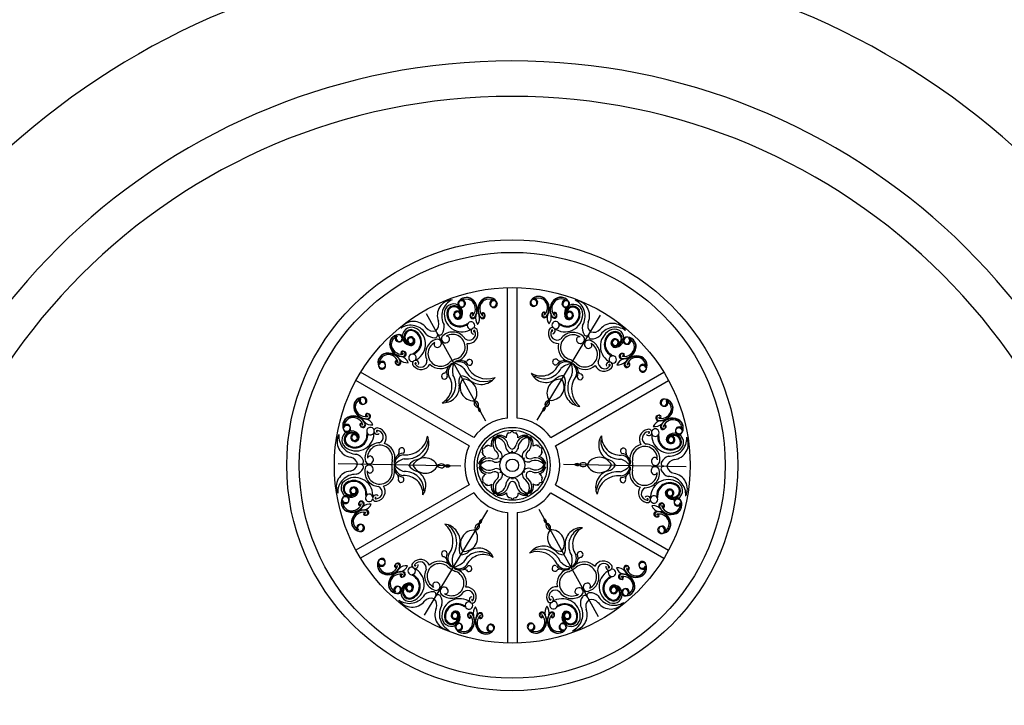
# Model space of a CAD drawing. Header units: inches. Extents: x 651 to 939, y 702 to 883.
# Tile 7 of 11: x 788 to 813, y 849 to 866. Entities that reach past the tile are written whole.
import ezdxf

# ---------------------------------------------------------------- set-up
doc = ezdxf.new("R2010")
doc.units = ezdxf.units.IN
doc.header["$MEASUREMENT"] = 0
doc.layers.add('01_EXISTING_RETAINED', color=7, linetype='Continuous', lineweight=25)

msp = doc.modelspace()

# ---------------------------------------------------------------- linework, layer by layer
at = {"layer": '01_EXISTING_RETAINED'}
for p, q in [((800.452, 855.851), (800.452, 859.162)), ((800.693, 855.851), (800.693, 859.162)), ((799.901, 855.771), (798.398, 858.491)), ((801.203, 855.795), (802.807, 858.456)), ((799.597, 855.357), (796.729, 857.012)), ((801.548, 855.357), (804.415, 857.012)), ((799.477, 855.149), (796.609, 856.804)), ((801.668, 855.149), (804.535, 856.804)), ((799.27, 854.631), (796.164, 854.69)), ((801.874, 854.679), (804.981, 854.62)), ((799.477, 854.161), (796.609, 852.506)), ((801.668, 854.161), (804.535, 852.506)), ((799.597, 853.953), (796.729, 852.298)), ((801.548, 853.953), (804.415, 852.298)), ((799.942, 853.515), (798.338, 850.854)), ((800.452, 853.459), (800.452, 850.148)), ((800.693, 853.459), (800.693, 850.148)), ((801.244, 853.539), (802.746, 850.819))]:
    msp.add_line(p, q, dxfattribs=at)
for radius in [5.715, 5.397, 4.507, 0.961, 0.961, 0.887, 0.316, 0.158]:
    msp.add_circle((800.572, 854.655), radius, dxfattribs=at)
for centre, radius, start, end in [((800.565, 848.57), 19.031, 10.8903, 169.1097), ((800.565, 848.57), 16.334, 3.1546, 176.8454), ((800.565, 848.57), 15.436, 0, 180), ((799.07, 858.452), 0.398, 93.0247, 201.4092), ((799.243, 858.435), 0.458, 114.9964, 208.9414), ((799.414, 858.673), 0.239, 54.9366, 156.2735), ((799.409, 858.688), 0.22, 51.4087, 151.7955), ((799.406, 858.621), 0.247, 59.4373, 124.4869), ((799.3, 858.757), 0.0864, 287.5748, 92.5513), ((799.377, 858.624), 0.261, 320.9528, 53.6978), ((799.348, 858.597), 0.329, 326.4588, 52.9103), ((799.354, 858.601), 0.332, 321.178, 53.5485), ((800.031, 858.601), 0.332, 126.4655, 218.836), ((800.037, 858.597), 0.329, 127.1037, 213.5552), ((800.008, 858.624), 0.261, 126.3162, 219.0612), ((799.971, 858.673), 0.239, 23.7405, 125.0774), ((799.976, 858.688), 0.22, 28.2185, 128.6053), ((799.98, 858.621), 0.247, 55.5271, 120.5767), ((800.085, 858.757), 0.0864, 87.4627, 252.4392), ((801.242, 858.697), 0.239, 52.7483, 154.0852), ((801.238, 858.712), 0.22, 49.2204, 149.6072), ((801.111, 858.77), 0.0864, 285.3865, 98.5337), ((801.232, 858.646), 0.247, 57.249, 122.2986), ((801.131, 858.786), 0.0864, 285.3865, 90.363), ((801.203, 858.65), 0.261, 318.7645, 51.5095), ((801.173, 858.624), 0.329, 324.2705, 50.722), ((801.18, 858.628), 0.332, 318.9897, 51.3602), ((801.856, 858.602), 0.332, 124.2772, 216.6477), ((801.862, 858.598), 0.329, 124.9154, 211.3669), ((801.834, 858.626), 0.261, 124.1279, 216.8729), ((801.799, 858.676), 0.239, 21.5522, 122.8891), ((801.805, 858.691), 0.22, 26.0302, 126.4169), ((801.806, 858.624), 0.247, 53.3388, 118.3884), ((801.917, 858.756), 0.0864, 85.2744, 250.2509), ((801.961, 858.432), 0.458, 328.8843, 62.8293), ((802.134, 858.443), 0.398, 336.4165, 84.801), ((799.083, 858.512), 0.232, 342.2073, 168.4797), ((799.242, 858.491), 0.326, 158.6511, 291.0828), ((799.097, 858.507), 0.189, 334.0661, 147.0203), ((799.243, 858.491), 0.304, 159.4665, 290.3227), ((799.097, 858.507), 0.165, 334.0661, 146.7189), ((799.279, 858.741), 0.0879, 145.9675, 287.5748), ((799.3, 858.761), 0.0904, 160.2056, 286.4341), ((799.28, 858.74), 0.0864, 287.5748, 100.7221), ((800.106, 858.74), 0.0864, 79.2919, 252.4392), ((800.085, 858.761), 0.0904, 253.5799, 19.8084), ((800.106, 858.741), 0.0879, 252.4392, 34.0465), ((801.11, 858.771), 0.0879, 143.7792, 285.3865), ((801.132, 858.79), 0.0904, 158.0173, 284.2458), ((801.964, 858.488), 0.326, 246.7429, 19.1746), ((801.963, 858.488), 0.304, 247.503, 18.3592), ((801.936, 858.738), 0.0864, 77.1036, 250.2509), ((801.916, 858.76), 0.0904, 251.3916, 17.6201), ((802.124, 858.503), 0.232, 9.346, 195.6184), ((801.936, 858.74), 0.0879, 250.2509, 31.8582), ((802.11, 858.498), 0.189, 30.8054, 203.7596), ((802.11, 858.498), 0.165, 31.1068, 203.7596), ((799.3, 858.488), 0.451, 170.8989, 297.3897), ((799.181, 858.469), 0.096, 33.0325, 332.2387), ((799.198, 858.464), 0.109, 201.4849, 348.1139), ((799.181, 858.469), 0.0728, 1.9832, 332.2387), ((799.566, 858.442), 0.0674, 139.5698, 313.4406), ((799.576, 858.464), 0.0674, 139.5698, 313.4406), ((799.543, 858.462), 0.0369, 354.9761, 139.5698), ((799.553, 858.484), 0.0369, 273.5528, 139.5698), ((799.893, 858.382), 0.253, 164.5166, 217.7113), ((799.492, 858.382), 0.253, 322.3027, 15.4974), ((799.809, 858.464), 0.0674, 226.5734, 40.4442), ((799.819, 858.442), 0.0674, 226.5734, 40.4442), ((799.833, 858.484), 0.0369, 40.4442, 266.4612), ((799.842, 858.462), 0.0369, 40.4442, 185.0379), ((801.385, 858.461), 0.0674, 137.3815, 311.2523), ((801.396, 858.483), 0.0674, 137.3815, 311.2523), ((801.363, 858.482), 0.0369, 352.7878, 137.3815), ((801.374, 858.503), 0.0369, 271.3645, 137.3815), ((801.71, 858.389), 0.253, 162.3283, 215.523), ((801.309, 858.404), 0.253, 320.1144, 13.3091), ((801.63, 858.474), 0.0674, 224.3851, 38.2559), ((801.638, 858.452), 0.0674, 224.3851, 38.2559), ((801.653, 858.493), 0.0369, 38.2559, 264.2729), ((801.662, 858.47), 0.0369, 38.2559, 182.8496), ((801.906, 858.487), 0.451, 240.436, 6.9268), ((802.007, 858.459), 0.109, 189.7117, 336.3408), ((802.024, 858.463), 0.096, 205.587, 144.7932), ((802.024, 858.463), 0.0728, 205.587, 175.8425), ((798.073, 857.902), 0.398, 36.4165, 144.801), ((797.995, 857.746), 0.458, 28.8843, 122.8293), ((798.016, 857.923), 0.232, 69.346, 255.6184), ((798.013, 857.908), 0.189, 90.8054, 263.7596), ((797.949, 857.776), 0.326, 306.7429, 79.1746), ((797.921, 857.726), 0.451, 300.436, 66.9268), ((798.571, 858.282), 0.228, 218.9604, 286.2389), ((798.483, 858.233), 0.228, 311.5868, 18.8653), ((798.531, 858.161), 0.316, 327.1299, 9.5808), ((797.955, 861.532), 3.605, 292.7393, 294.4033), ((797.966, 861.512), 3.605, 292.7393, 293.9998), ((799.526, 858.2), 0.0952, 316.4011, 282.7152), ((798.114, 861.413), 3.605, 292.7393, 293.3675), ((799.608, 858.055), 0.0806, 7.3667, 254.9765), ((801.581, 858.066), 0.0806, 282.8492, 170.459), ((801.581, 858.066), 0.0182, 282.8492, 170.459), ((801.669, 858.208), 0.0952, 255.1105, 221.4246), ((803.203, 861.365), 3.605, 244.4582, 245.0864), ((803.366, 861.478), 3.605, 243.4224, 245.0864), ((803.354, 861.458), 3.605, 243.8259, 245.0864), ((802.662, 858.131), 0.316, 168.2449, 210.6958), ((802.712, 858.201), 0.228, 158.9604, 226.2389), ((802.627, 858.253), 0.228, 251.5868, 318.8653), ((803.181, 857.697), 0.458, 54.9964, 148.9414), ((803.11, 857.854), 0.398, 33.0247, 141.4092), ((803.255, 857.673), 0.451, 110.8989, 237.3897), ((803.168, 857.874), 0.232, 282.2073, 108.4797), ((797.703, 857.728), 0.239, 81.5522, 182.8891), ((797.693, 857.74), 0.22, 86.0302, 186.4169), ((797.751, 857.708), 0.247, 113.3388, 178.3884), ((797.693, 857.869), 0.0864, 145.2744, 310.2509), ((797.718, 857.877), 0.0864, 137.1036, 310.2509), ((797.689, 857.871), 0.0904, 311.3916, 77.6201), ((797.717, 857.879), 0.0879, 310.2509, 91.8582), ((798.013, 857.908), 0.165, 91.1068, 263.7596), ((798, 857.816), 0.096, 265.587, 204.7932), ((798, 857.816), 0.0728, 265.587, 235.8425), ((797.996, 857.8), 0.109, 249.7117, 36.3408), ((797.948, 857.776), 0.304, 307.503, 78.3592), ((798.753, 857.484), 0.379, 106.5938, 205.7685), ((798.607, 858.203), 0.316, 228.2449, 270.6958), ((798.61, 857.959), 0.072, 270.6958, 28.9128), ((798.672, 857.747), 0.104, 253.3424, 104.9685), ((798.736, 858.029), 0.072, 208.9128, 327.1299), ((798.882, 857.863), 0.104, 132.8572, 344.4833), ((799.061, 857.654), 0.379, 32.0572, 131.2319), ((799.061, 857.654), 0.317, 288.5045, 121.6323), ((798.915, 857.857), 0.0701, 341.767, 107.081), ((799.482, 857.984), 0.161, 231.0759, 25.7152), ((799.452, 857.986), 0.249, 264.878, 18.5105), ((799.608, 858.055), 0.0182, 7.3667, 254.9765), ((801.735, 857.992), 0.249, 159.3152, 272.9477), ((801.705, 857.99), 0.161, 152.1105, 306.7498), ((802.113, 857.645), 0.317, 56.1934, 249.3212), ((802.113, 857.645), 0.379, 46.5938, 145.7685), ((802.266, 857.842), 0.0701, 70.7447, 196.0587), ((802.3, 857.847), 0.104, 193.3424, 44.9685), ((802.453, 858.007), 0.072, 210.6958, 328.9128), ((802.576, 857.933), 0.072, 148.9128, 267.1299), ((802.588, 858.176), 0.316, 267.1299, 309.5808), ((803.229, 857.725), 0.326, 98.6511, 231.0828), ((803.23, 857.725), 0.304, 99.4665, 230.3227), ((803.179, 857.767), 0.096, 333.0325, 272.2387), ((803.179, 857.767), 0.0728, 301.9832, 272.2387), ((803.171, 857.859), 0.189, 274.0661, 87.0203), ((803.171, 857.859), 0.165, 274.0661, 86.7189), ((803.465, 857.818), 0.0879, 85.9675, 227.5748), ((803.492, 857.81), 0.0904, 100.2056, 226.4341), ((803.464, 857.817), 0.0864, 227.5748, 40.7221), ((803.488, 857.808), 0.0864, 227.5748, 32.5513), ((803.473, 857.667), 0.239, 354.9366, 96.2735), ((803.483, 857.679), 0.22, 351.4087, 91.7955), ((803.424, 857.649), 0.247, 359.4373, 64.4869), ((797.796, 857.741), 0.332, 184.2772, 276.6477), ((797.803, 857.744), 0.329, 184.9154, 271.3669), ((797.765, 857.733), 0.261, 184.1279, 276.8729), ((798.753, 857.484), 0.317, 116.1934, 309.3212), ((798.659, 857.716), 0.0701, 130.7447, 256.0587), ((799.061, 857.654), 0.379, 288.5045, 12.8536), ((802.113, 857.645), 0.379, 164.9721, 249.3212), ((802.414, 857.464), 0.317, 228.5045, 61.6323), ((802.506, 857.723), 0.104, 72.8572, 284.4833), ((802.517, 857.691), 0.0701, 281.767, 47.081), ((802.414, 857.464), 0.379, 332.0572, 71.2319), ((803.183, 857.75), 0.109, 141.4849, 288.1139), ((803.381, 857.683), 0.332, 261.178, 353.5485), ((803.374, 857.687), 0.329, 266.4588, 352.9103), ((803.412, 857.675), 0.261, 260.9528, 353.6978), ((797.407, 857.256), 0.239, 112.7483, 214.0852), ((797.391, 857.26), 0.22, 109.2204, 209.6072), ((797.446, 857.222), 0.247, 117.249, 182.2986), ((797.435, 857.168), 0.332, 18.9897, 111.3602), ((797.435, 857.16), 0.329, 24.2705, 110.722), ((797.428, 857.199), 0.261, 18.7645, 111.5095), ((797.908, 857.507), 0.253, 222.3283, 275.523), ((797.789, 857.51), 0.0369, 98.2559, 324.2729), ((797.694, 857.168), 0.253, 20.1144, 73.3091), ((797.813, 857.507), 0.0369, 98.2559, 242.8496), ((797.794, 857.48), 0.0674, 284.3851, 98.2559), ((797.817, 857.477), 0.0674, 284.3851, 98.2559), ((798.044, 857.381), 0.0952, 315.1105, 281.4246), ((796.06, 860.486), 3.605, 303.4224, 305.0864), ((796.071, 860.465), 3.605, 303.8259, 305.0864), ((796.077, 860.288), 3.605, 304.4582, 305.0864), ((799.48, 856.459), 0.95, 109.5518, 116.7452), ((799.49, 857.267), 0.0734, 241.7452, 149.2776), ((801.669, 857.274), 0.0734, 28.548, 296.0805), ((801.649, 856.466), 0.95, 61.0805, 68.2739), ((805.207, 860.34), 3.605, 232.7393, 233.9998), ((803.119, 857.334), 0.0952, 256.4011, 222.7152), ((805.219, 860.361), 3.605, 232.7393, 234.4033), ((803.46, 857.107), 0.253, 104.5166, 157.7113), ((803.349, 857.42), 0.0674, 79.5698, 253.4406), ((803.373, 857.423), 0.0674, 79.5698, 253.4406), ((803.378, 857.453), 0.0369, 213.5528, 79.5698), ((803.355, 857.45), 0.0369, 294.9761, 79.5698), ((803.719, 857.097), 0.332, 66.4655, 158.836), ((803.719, 857.089), 0.329, 67.1037, 153.5552), ((803.728, 857.128), 0.261, 66.3162, 159.0612), ((803.711, 857.152), 0.247, 355.5271, 60.5767), ((803.767, 857.188), 0.22, 328.2185, 68.6053), ((803.751, 857.185), 0.239, 323.7405, 65.0774), ((797.277, 857.179), 0.0879, 203.7792, 345.3865), ((797.278, 857.178), 0.0864, 345.3865, 158.5337), ((797.275, 857.204), 0.0864, 345.3865, 150.363), ((797.271, 857.207), 0.0904, 218.0173, 344.2458), ((797.64, 857.273), 0.0369, 331.3645, 197.3815), ((797.669, 857.282), 0.0674, 197.3815, 11.2523), ((797.654, 857.253), 0.0369, 52.7878, 197.3815), ((797.683, 857.262), 0.0674, 197.3815, 11.2523), ((798.123, 857.234), 0.0806, 342.8492, 230.459), ((798.264, 857.33), 0.249, 219.3152, 332.9477), ((798.123, 857.234), 0.0182, 342.8492, 230.459), ((798.25, 857.304), 0.161, 212.1105, 6.7498), ((798.753, 857.484), 0.379, 224.9721, 309.3212), ((799.157, 857.008), 0.252, 115.7969, 202.9785), ((799.197, 857.015), 0.252, 115.7969, 202.9785), ((799.543, 856.493), 0.95, 121.0805, 128.2739), ((799.558, 857.059), 0.505, 158.6811, 192.4125), ((799.221, 857.029), 0.252, 34.8472, 122.0288), ((798.993, 856.746), 0.505, 45.4132, 79.1446), ((799.249, 857.059), 0.252, 34.8472, 122.0288), ((799.853, 857.332), 0.554, 204.0747, 291.4046), ((799.325, 857.595), 0.308, 275.1187, 289.4511), ((799.933, 857.398), 0.554, 204.0747, 291.4046), ((801.305, 857.394), 0.476, 238.3222, 332.947), ((801.383, 857.324), 0.476, 238.3222, 332.947), ((801.903, 857.057), 0.252, 55.7969, 142.9785), ((801.929, 857.026), 0.252, 55.7969, 142.9785), ((801.848, 857.596), 0.308, 248.3746, 262.707), ((802.147, 856.735), 0.505, 98.6811, 132.4125), ((801.953, 857.012), 0.252, 334.8472, 62.0288), ((801.594, 857.069), 0.505, 345.4132, 19.1446), ((801.588, 856.503), 0.95, 49.5518, 56.7452), ((801.992, 857.003), 0.252, 334.8472, 62.0288), ((802.414, 857.464), 0.379, 228.5045, 312.8536), ((802.897, 857.29), 0.249, 204.878, 318.5105), ((802.91, 857.264), 0.161, 171.0759, 325.7152), ((803.035, 857.19), 0.0806, 307.3667, 194.9765), ((805.195, 860.163), 3.605, 232.7393, 233.3675), ((803.035, 857.19), 0.0182, 307.3667, 194.9765), ((803.26, 857.454), 0.253, 262.3027, 315.4974), ((803.476, 857.201), 0.0674, 166.5734, 340.4442), ((803.49, 857.22), 0.0674, 166.5734, 340.4442), ((803.519, 857.21), 0.0369, 340.4442, 206.4612), ((803.504, 857.191), 0.0369, 340.4442, 125.0379), ((803.877, 857.102), 0.0864, 19.2919, 192.4392), ((803.881, 857.128), 0.0864, 27.4627, 192.4392), ((803.885, 857.13), 0.0904, 193.5799, 319.8084), ((798.853, 856.915), 0.0734, 88.548, 356.0805), ((798.567, 856.659), 0.476, 298.3222, 32.947), ((798.663, 857.23), 0.308, 308.3746, 322.707), ((798.666, 856.691), 0.476, 298.3222, 32.947), ((799.507, 856.769), 0.288, 147.6113, 196.2003), ((799.265, 856.636), 0.288, 41.6254, 90.2144), ((799.783, 857.143), 0.438, 226.2576, 323.5583), ((801.422, 857.16), 0.405, 204.9752, 306.3832), ((801.798, 856.491), 0.346, 84.6147, 213.211), ((801.541, 856.646), 0.346, 264.6147, 33.211), ((801.871, 856.635), 0.288, 87.6113, 136.2003), ((801.634, 856.777), 0.288, 341.6254, 30.2144), ((802.531, 856.617), 0.554, 144.0747, 231.4046), ((802.629, 856.58), 0.554, 144.0747, 231.4046), ((802.293, 856.898), 0.0734, 181.7452, 89.2776), ((802.495, 857.206), 0.308, 215.1187, 229.4511), ((803.878, 857.102), 0.0879, 192.4392, 334.0465), ((798.828, 856.644), 0.405, 264.9752, 6.3832), ((799.595, 856.634), 0.346, 144.6147, 273.211), ((799.332, 856.489), 0.346, 324.6147, 93.211), ((802.332, 856.583), 0.438, 166.2576, 263.5583), ((796.792, 856.143), 0.239, 83.7405, 185.0774), ((796.782, 856.155), 0.22, 88.2185, 188.6053), ((796.841, 856.125), 0.247, 115.5271, 180.5767), ((796.801, 856.293), 0.0864, 139.2919, 312.4392), ((796.773, 856.286), 0.0904, 313.5799, 79.8084), ((796.8, 856.294), 0.0879, 312.4392, 94.0465), ((796.884, 856.159), 0.332, 186.4655, 278.836), ((796.891, 856.163), 0.329, 187.1037, 273.5552), ((796.853, 856.151), 0.261, 186.3162, 279.0612), ((796.777, 856.284), 0.0864, 147.4627, 312.4392), ((799.719, 856.237), 0.116, 153.7928, 264.0329), ((799.603, 856.173), 0.116, 333.7928, 84.0329), ((799.794, 856.098), 0.0904, 164.6919, 253.1338), ((799.68, 856.035), 0.0904, 344.6919, 73.1338), ((801.433, 856.051), 0.0904, 104.6919, 193.1338), ((801.322, 856.118), 0.0904, 284.6919, 13.1338), ((801.516, 856.185), 0.116, 93.7928, 204.0329), ((801.402, 856.254), 0.116, 273.7928, 24.0329), ((804.406, 856.247), 0.0879, 83.7792, 225.3865), ((804.433, 856.238), 0.0904, 98.0173, 224.2458), ((804.405, 856.246), 0.0864, 225.3865, 38.5337), ((804.429, 856.236), 0.0864, 225.3865, 30.363), ((804.408, 856.096), 0.239, 352.7483, 94.0852), ((804.419, 856.107), 0.22, 349.2204, 89.6072), ((804.359, 856.079), 0.247, 357.249, 62.2986), ((796.514, 855.661), 0.239, 114.9366, 216.2735), ((796.498, 855.664), 0.22, 111.4087, 211.7955), ((796.554, 855.628), 0.247, 119.4373, 184.4869), ((796.546, 855.573), 0.332, 21.178, 113.5485), ((796.546, 855.566), 0.329, 26.4588, 112.9103), ((796.537, 855.604), 0.261, 20.9528, 113.6978), ((796.886, 855.929), 0.0369, 100.4442, 326.4612), ((796.91, 855.926), 0.0369, 100.4442, 245.0379), ((796.892, 855.899), 0.0674, 286.5734, 100.4442), ((796.916, 855.896), 0.0674, 286.5734, 100.4442), ((800.572, 854.655), 1.202, 95.7392, 144.2608), ((800.572, 854.655), 1.202, 35.7392, 84.2608), ((804.275, 855.854), 0.0674, 77.3815, 251.2523), ((804.299, 855.856), 0.0674, 77.3815, 251.2523), ((804.317, 856.116), 0.332, 258.9897, 351.3602), ((804.306, 855.885), 0.0369, 211.3645, 77.3815), ((804.31, 856.119), 0.329, 264.2705, 350.722), ((804.282, 855.884), 0.0369, 292.7878, 77.3815), ((804.347, 856.106), 0.261, 258.7645, 351.5095), ((804.633, 855.517), 0.332, 64.2772, 156.6477), ((804.632, 855.509), 0.329, 64.9154, 151.3669), ((796.384, 855.604), 0.0864, 347.5748, 152.5513), ((796.388, 855.578), 0.0864, 347.5748, 160.7221), ((796.746, 855.686), 0.0369, 333.5528, 199.5698), ((796.775, 855.697), 0.0674, 199.5698, 13.4406), ((796.761, 855.667), 0.0369, 54.9761, 199.5698), ((796.789, 855.677), 0.0674, 199.5698, 13.4406), ((797.005, 855.93), 0.253, 224.5166, 277.7113), ((796.805, 855.583), 0.253, 22.3027, 75.4974), ((796.979, 855.521), 0.0952, 16.4011, 342.7152), ((797.146, 855.52), 0.0806, 67.3667, 314.9765), ((797.127, 855.351), 0.249, 324.878, 78.5105), ((804.374, 855.537), 0.253, 102.3283, 155.523), ((804.187, 855.891), 0.253, 260.1144, 313.3091), ((804.393, 855.63), 0.0674, 164.3851, 338.2559), ((804.408, 855.649), 0.0674, 164.3851, 338.2559), ((804.436, 855.638), 0.0369, 338.2559, 204.2729), ((804.642, 855.547), 0.261, 64.1279, 156.8729), ((804.422, 855.619), 0.0369, 338.2559, 122.8496), ((804.79, 855.516), 0.0864, 17.1036, 190.2509), ((804.796, 855.541), 0.0864, 25.2744, 190.2509), ((804.626, 855.572), 0.247, 353.3388, 58.3884), ((804.684, 855.606), 0.22, 326.0302, 66.4169), ((804.668, 855.603), 0.239, 321.5522, 62.8891), ((796.533, 855.253), 0.398, 153.0247, 261.4092), ((796.634, 855.394), 0.458, 174.9964, 268.9414), ((796.487, 855.294), 0.232, 42.2073, 228.4797), ((796.387, 855.578), 0.0879, 205.9675, 347.5748), ((796.499, 855.303), 0.189, 34.0661, 207.0203), ((796.38, 855.606), 0.0904, 220.2056, 346.4341), ((796.585, 855.421), 0.326, 218.6511, 351.0828), ((796.499, 855.303), 0.165, 34.0661, 206.7189), ((796.617, 855.469), 0.451, 230.8989, 357.3897), ((796.585, 855.422), 0.304, 219.4665, 350.3227), ((796.574, 855.357), 0.096, 93.0325, 32.2387), ((796.574, 855.357), 0.0728, 61.9832, 32.2387), ((796.586, 855.369), 0.109, 261.4849, 48.1139), ((793.308, 855.826), 3.605, 352.7393, 354.4033), ((793.331, 855.826), 3.605, 352.7393, 353.9998), ((793.491, 855.904), 3.605, 352.7393, 353.3675), ((797.146, 855.52), 0.0182, 67.3667, 314.9765), ((797.144, 855.375), 0.161, 291.0759, 85.7152), ((797.877, 855.473), 0.554, 264.0747, 351.4046), ((798.023, 855.216), 0.438, 286.2576, 23.5583), ((800.287, 855.188), 0.252, 134.9964, 193.72), ((800.318, 855.189), 0.238, 124.1118, 232.4964), ((800.411, 855.241), 0.327, 157.6014, 180.933), ((800.227, 855.142), 0.238, 7.5036, 115.8882), ((800.142, 855.084), 0.273, 359.9715, 93.9164), ((800.411, 855.233), 0.273, 146.0836, 240.0285), ((800.244, 855.168), 0.252, 46.28, 105.0036), ((800.135, 855.088), 0.327, 59.067, 82.3986), ((800.612, 855.352), 0.195, 149.6971, 180.5745), ((800.458, 855.442), 0.0166, 31.4921, 149.6971), ((800.479, 855.471), 0.0166, 138.2052, 212.675), ((798.895, 854.47), 1.857, 31.8782, 32.2889), ((800.491, 855.555), 0.0769, 251.4407, 350.1487), ((800.643, 855.555), 0.0769, 189.8513, 288.5593), ((802.239, 854.47), 1.857, 147.7111, 148.1218), ((800.676, 855.442), 0.0166, 30.3029, 148.5079), ((800.655, 855.471), 0.0166, 327.325, 41.7948), ((800.907, 855.142), 0.238, 64.1118, 172.4964), ((800.522, 855.352), 0.195, 359.4255, 30.3029), ((800.891, 855.168), 0.252, 74.9964, 133.72), ((800.992, 855.084), 0.273, 86.0836, 180.0285), ((800.999, 855.088), 0.327, 97.6014, 120.933), ((800.728, 855.242), 0.273, 299.9715, 33.9164), ((800.822, 855.198), 0.238, 307.5036, 55.8882), ((800.728, 855.25), 0.327, 359.067, 22.3986), ((800.853, 855.196), 0.252, 346.28, 45.0036), ((803.167, 855.171), 0.405, 144.9752, 246.3832), ((803.31, 855.39), 0.476, 178.3222, 272.947), ((804.043, 855.317), 0.249, 99.3152, 212.9477), ((804.027, 855.341), 0.161, 92.1105, 246.7498), ((804.031, 855.487), 0.0806, 222.8492, 110.459), ((804.031, 855.487), 0.0182, 222.8492, 110.459), ((807.698, 855.732), 3.605, 184.4582, 185.0864), ((804.198, 855.482), 0.0952, 195.1105, 161.4246), ((804.558, 855.416), 0.451, 180.436, 306.9268), ((807.855, 855.648), 3.605, 183.8259, 185.0864), ((807.878, 855.647), 3.605, 183.4224, 185.0864), ((804.584, 855.314), 0.109, 129.7117, 276.3408), ((804.596, 855.302), 0.096, 145.587, 84.7932), ((804.681, 855.235), 0.232, 309.346, 135.6184), ((804.67, 855.245), 0.189, 330.8054, 143.7596), ((804.596, 855.302), 0.0728, 145.587, 115.8425), ((804.538, 855.341), 0.458, 268.8843, 2.8293), ((804.67, 855.245), 0.165, 331.1068, 143.7596), ((804.634, 855.196), 0.398, 276.4165, 24.801), ((804.792, 855.516), 0.0879, 190.2509, 331.8582), ((804.799, 855.544), 0.0904, 191.3916, 317.6201), ((797.219, 854.846), 0.379, 92.0572, 191.2319), ((797.219, 854.846), 0.317, 348.5045, 181.6323), ((797.219, 854.846), 0.379, 348.5045, 72.8536), ((797.769, 855.024), 0.0734, 301.7452, 209.2776), ((797.894, 855.37), 0.554, 264.0747, 351.4046), ((800.572, 854.655), 1.202, 155.7392, 204.2608), ((799.828, 855.166), 0.0769, 249.8513, 348.5593), ((799.752, 855.035), 0.0769, 311.4407, 50.1487), ((799.907, 855.135), 0.0166, 27.325, 101.7948), ((801.566, 856.006), 1.857, 207.7111, 208.1218), ((799.943, 855.139), 0.0166, 90.3029, 208.5079), ((799.944, 854.96), 0.195, 59.4255, 90.3029), ((800.597, 855.197), 0.136, 190.0476, 257.3261), ((800.537, 855.197), 0.136, 282.6739, 349.9524), ((801.196, 854.969), 0.195, 89.6971, 120.5745), ((801.197, 855.147), 0.0166, 331.4921, 89.6971), ((799.574, 856.015), 1.857, 331.8782, 332.2889), ((801.233, 855.144), 0.0166, 78.2052, 152.675), ((801.311, 855.175), 0.0769, 191.4407, 290.1487), ((801.387, 855.044), 0.0769, 129.8513, 228.5593), ((800.572, 854.655), 1.202, 335.7392, 24.2608), ((803.289, 855.288), 0.476, 178.3222, 272.947), ((803.932, 854.816), 0.379, 104.9721, 189.3212), ((803.932, 854.816), 0.317, 356.1934, 189.3212), ((803.932, 854.816), 0.379, 346.5938, 85.7685), ((804.587, 855.367), 0.326, 186.7429, 319.1746), ((804.588, 855.367), 0.304, 187.503, 318.3592), ((796.429, 854.635), 0.228, 11.5868, 78.8653), ((796.515, 854.64), 0.316, 27.1299, 69.5808), ((796.949, 854.795), 0.104, 192.8572, 44.4833), ((796.97, 854.821), 0.0701, 41.767, 167.081), ((797.829, 854.711), 0.252, 94.8472, 182.0288), ((797.841, 854.672), 0.252, 94.8472, 182.0288), ((797.402, 855.045), 0.308, 335.1187, 349.4511), ((798.364, 854.498), 0.346, 24.6147, 153.211), ((799.963, 854.627), 0.252, 106.28, 165.0036), ((799.819, 854.983), 0.0166, 198.2052, 272.675), ((799.834, 854.95), 0.0166, 91.4921, 209.6971), ((799.989, 855.038), 0.195, 209.6971, 240.5745), ((799.894, 853.11), 1.857, 91.8782, 92.2889), ((800.115, 854.948), 0.136, 250.0476, 317.3261), ((800.085, 854.896), 0.136, 342.6739, 49.9524), ((800.277, 854.869), 0.043, 240, 358.217), ((800.132, 854.874), 0.188, 358.217, 40.668), ((800.593, 855.146), 0.188, 199.332, 241.783), ((800.524, 855.018), 0.043, 241.783, 0), ((800.61, 855.018), 0.043, 180, 298.217), ((800.541, 855.146), 0.188, 298.217, 340.668), ((801.008, 854.882), 0.188, 139.332, 181.783), ((800.862, 854.878), 0.043, 181.783, 300), ((800.905, 854.804), 0.043, 120, 238.217), ((801.054, 854.905), 0.136, 130.0476, 197.3261), ((801.024, 854.956), 0.136, 222.6739, 289.9524), ((801.162, 854.609), 0.238, 4.1118, 112.4964), ((801.151, 855.047), 0.195, 299.4255, 330.3029), ((801.176, 854.636), 0.252, 14.9964, 73.72), ((801.306, 854.959), 0.0166, 330.3029, 88.5079), ((801.246, 853.119), 1.857, 87.7111, 88.1218), ((801.32, 854.991), 0.0166, 267.325, 341.7948), ((802.775, 854.511), 0.346, 24.6147, 153.211), ((803.389, 855.015), 0.0734, 328.548, 236.0805), ((803.304, 854.665), 0.252, 355.7969, 82.9785), ((803.318, 854.704), 0.252, 355.7969, 82.9785), ((803.757, 855.021), 0.308, 188.3746, 202.707), ((804.18, 854.782), 0.0701, 10.7447, 136.0587), ((804.628, 854.583), 0.316, 108.2449, 150.6958), ((796.431, 854.735), 0.228, 278.9604, 346.2389), ((796.732, 854.751), 0.072, 268.9128, 27.1299), ((796.729, 854.607), 0.072, 330.6958, 88.9128), ((796.944, 854.555), 0.104, 313.3424, 164.9685), ((798.464, 854.611), 0.95, 169.5518, 176.7452), ((798.465, 854.682), 0.95, 181.0805, 188.2739), ((797.827, 854.606), 0.252, 175.7969, 262.9785), ((797.841, 854.645), 0.252, 175.7969, 262.9785), ((797.971, 854.333), 0.505, 105.4132, 139.1446), ((797.984, 854.978), 0.505, 218.6811, 252.4125), ((798.204, 854.513), 0.288, 101.6254, 150.2144), ((798.209, 854.789), 0.288, 207.6113, 256.2003), ((798.37, 854.799), 0.346, 204.6147, 333.211), ((798.773, 854.574), 0.116, 33.7928, 144.0329), ((798.775, 854.707), 0.116, 213.7928, 324.0329), ((798.931, 854.573), 0.0904, 44.6919, 133.1338), ((798.933, 854.702), 0.0904, 224.6919, 313.1338), ((799.979, 854.493), 0.327, 119.067, 142.3986), ((799.984, 854.809), 0.327, 217.6014, 240.933), ((799.968, 854.674), 0.252, 194.9964, 253.72), ((799.978, 854.6), 0.238, 67.5036, 175.8882), ((799.986, 854.497), 0.273, 59.9715, 153.9164), ((799.991, 854.804), 0.273, 206.0836, 300.0285), ((799.983, 854.701), 0.238, 184.1118, 292.4964), ((800.158, 854.919), 0.188, 259.332, 301.783), ((800.234, 854.795), 0.043, 301.783, 60), ((800.982, 854.927), 0.188, 238.217, 280.668), ((801.154, 854.506), 0.273, 26.0836, 120.0285), ((801.159, 854.813), 0.273, 239.9715, 333.9164), ((801.167, 854.71), 0.238, 247.5036, 355.8882), ((801.181, 854.683), 0.252, 286.28, 345.0036), ((801.16, 854.501), 0.327, 37.6014, 60.933), ((801.165, 854.817), 0.327, 299.067, 322.3986), ((802.211, 854.608), 0.0904, 44.6919, 133.1338), ((802.214, 854.737), 0.0904, 224.6919, 313.1338), ((802.369, 854.603), 0.116, 33.7928, 144.0329), ((802.372, 854.736), 0.116, 213.7928, 324.0329), ((802.781, 854.812), 0.346, 204.6147, 333.211), ((802.941, 854.797), 0.288, 281.6254, 330.2144), ((802.936, 854.521), 0.288, 27.6113, 76.2003), ((803.173, 854.977), 0.505, 285.4132, 319.1446), ((803.161, 854.332), 0.505, 38.6811, 72.4125), ((803.303, 854.638), 0.252, 274.8472, 2.0288), ((803.316, 854.599), 0.252, 274.8472, 2.0288), ((802.681, 854.7), 0.95, 349.5518, 356.7452), ((802.679, 854.628), 0.95, 1.0805, 8.2739), ((804.196, 854.515), 0.104, 12.8572, 224.4833), ((804.2, 854.755), 0.104, 133.3424, 344.9685), ((804.413, 854.559), 0.072, 88.9128, 207.1299), ((804.415, 854.703), 0.072, 150.6958, 268.9128), ((804.714, 854.575), 0.228, 98.9604, 166.2389), ((804.716, 854.675), 0.228, 191.5868, 258.8653), ((796.511, 854.114), 0.398, 96.4165, 204.801), ((796.607, 853.969), 0.458, 88.8843, 182.8293), ((796.587, 853.894), 0.451, 0.436, 126.9268), ((796.517, 854.727), 0.316, 288.2449, 330.6958), ((797.212, 854.494), 0.379, 166.5938, 265.7685), ((797.212, 854.494), 0.317, 176.1934, 9.3212), ((796.965, 854.528), 0.0701, 190.7447, 316.0587), ((797.212, 854.494), 0.379, 284.9721, 9.3212), ((797.388, 854.289), 0.308, 8.3746, 22.707), ((797.755, 854.295), 0.0734, 148.548, 56.0805), ((797.834, 853.92), 0.476, 358.3222, 92.947), ((797.856, 854.022), 0.476, 358.3222, 92.947), ((797.978, 854.139), 0.405, 324.9752, 66.3832), ((799.839, 854.351), 0.0166, 150.3029, 268.5079), ((799.994, 854.263), 0.195, 119.4255, 150.3029), ((800.12, 854.354), 0.136, 42.6739, 109.9524), ((800.163, 854.383), 0.188, 58.217, 100.668), ((800.09, 854.405), 0.136, 310.0476, 17.3261), ((800.239, 854.506), 0.043, 300, 58.217), ((800.282, 854.432), 0.043, 1.783, 120), ((800.137, 854.428), 0.188, 319.332, 1.783), ((800.868, 854.441), 0.043, 60, 178.217), ((801.013, 854.436), 0.188, 178.217, 220.668), ((800.91, 854.515), 0.043, 121.783, 240), ((800.987, 854.391), 0.188, 79.332, 121.783), ((801.059, 854.414), 0.136, 162.6739, 229.9524), ((801.029, 854.362), 0.136, 70.0476, 137.3261), ((801.156, 854.272), 0.195, 29.6971, 60.5745), ((801.311, 854.36), 0.0166, 271.4921, 29.6971), ((801.251, 856.2), 1.857, 271.8782, 272.2889), ((801.326, 854.327), 0.0166, 18.2052, 92.675), ((803.122, 854.094), 0.438, 106.2576, 203.5583), ((803.25, 853.94), 0.554, 84.0747, 171.4046), ((803.268, 853.837), 0.554, 84.0747, 171.4046), ((803.375, 854.286), 0.0734, 121.7452, 29.2776), ((803.743, 854.265), 0.308, 155.1187, 169.4511), ((803.926, 854.464), 0.379, 168.5045, 252.8536), ((803.926, 854.464), 0.317, 168.5045, 1.6323), ((803.926, 854.464), 0.379, 272.0572, 11.2319), ((804.174, 854.489), 0.0701, 221.767, 347.081), ((804.63, 854.67), 0.316, 207.1299, 249.5808), ((804.511, 853.916), 0.458, 354.9964, 88.9414), ((804.612, 854.057), 0.398, 333.0247, 81.4092), ((796.464, 854.075), 0.232, 129.346, 315.6184), ((796.475, 854.065), 0.189, 150.8054, 323.7596), ((796.557, 853.943), 0.326, 6.7429, 139.1746), ((796.475, 854.065), 0.165, 151.1068, 323.7596), ((796.557, 853.943), 0.304, 7.503, 138.3592), ((796.548, 854.008), 0.096, 325.587, 264.7932), ((796.56, 853.996), 0.109, 309.7117, 96.3408), ((797.117, 853.969), 0.161, 272.1105, 66.7498), ((797.102, 853.993), 0.249, 279.3152, 32.9477), ((799.758, 854.266), 0.0769, 309.8513, 48.5593), ((799.833, 854.135), 0.0769, 11.4407, 110.1487), ((799.824, 854.319), 0.0166, 87.325, 161.7948), ((799.899, 856.191), 1.857, 267.7111, 268.1218), ((799.912, 854.166), 0.0166, 258.2052, 332.675), ((801.571, 853.295), 1.857, 151.8782, 152.2889), ((799.948, 854.163), 0.0166, 151.4921, 269.6971), ((799.949, 854.341), 0.195, 269.6971, 300.5745), ((800.292, 854.114), 0.252, 166.28, 225.0036), ((800.323, 854.112), 0.238, 127.5036, 235.8882), ((800.152, 854.226), 0.273, 266.0836, 0.0285), ((800.237, 854.168), 0.238, 244.1118, 352.4964), ((800.416, 854.068), 0.273, 119.9715, 213.9164), ((800.603, 854.164), 0.188, 118.217, 160.668), ((800.607, 854.113), 0.136, 102.6739, 169.9524), ((800.534, 854.292), 0.043, 0, 118.217), ((800.62, 854.292), 0.043, 61.783, 180), ((800.547, 854.113), 0.136, 10.0476, 77.3261), ((800.552, 854.164), 0.188, 19.332, 61.783), ((800.917, 854.168), 0.238, 187.5036, 295.8882), ((801.003, 854.226), 0.273, 179.9715, 273.9164), ((800.734, 854.077), 0.273, 326.0836, 60.0285), ((800.827, 854.121), 0.238, 304.1118, 52.4964), ((800.858, 854.122), 0.252, 314.9964, 13.72), ((801.201, 854.35), 0.195, 239.4255, 270.3029), ((801.202, 854.171), 0.0166, 270.3029, 28.5079), ((799.579, 853.304), 1.857, 27.7111, 28.1218), ((801.238, 854.175), 0.0166, 207.325, 281.7948), ((801.316, 854.144), 0.0769, 69.8513, 168.5593), ((801.392, 854.275), 0.0769, 131.4407, 230.1487), ((804.017, 853.959), 0.249, 144.878, 258.5105), ((804.528, 853.841), 0.451, 50.8989, 177.3897), ((804.559, 853.889), 0.326, 38.6511, 171.0828), ((804.56, 853.888), 0.304, 39.4665, 170.3227), ((804.658, 854.016), 0.232, 222.2073, 48.4797), ((804.646, 854.007), 0.189, 214.0661, 27.0203), ((796.477, 853.707), 0.239, 141.5522, 242.8891), ((796.353, 853.794), 0.0879, 10.2509, 151.8582), ((796.345, 853.766), 0.0904, 11.3916, 137.6201), ((796.548, 854.008), 0.0728, 325.587, 295.8425), ((796.947, 853.828), 0.0952, 15.1105, 341.4246), ((793.267, 853.663), 3.605, 3.4224, 5.0864), ((793.29, 853.662), 3.605, 3.8259, 5.0864), ((797.114, 853.823), 0.0806, 42.8492, 290.459), ((793.447, 853.578), 3.605, 4.4582, 5.0864), ((797.114, 853.823), 0.0182, 42.8492, 290.459), ((800.572, 854.655), 1.202, 215.7392, 264.2608), ((800.416, 854.06), 0.327, 179.067, 202.3986), ((800.254, 854.142), 0.252, 254.9964, 313.72), ((800.145, 854.222), 0.327, 277.6014, 300.933), ((800.623, 853.958), 0.195, 179.4255, 210.3029), ((800.468, 853.868), 0.0166, 210.3029, 328.5079), ((800.489, 853.839), 0.0166, 147.325, 221.7948), ((798.906, 854.84), 1.857, 327.7111, 328.1218), ((800.686, 853.868), 0.0166, 211.4921, 329.6971), ((802.249, 854.84), 1.857, 211.8782, 212.2889), ((800.665, 853.839), 0.0166, 318.2052, 32.675), ((800.572, 854.655), 1.202, 275.7392, 324.2608), ((800.532, 853.958), 0.195, 329.6971, 0.5745), ((800.901, 854.142), 0.252, 226.28, 285.0036), ((801.009, 854.222), 0.327, 239.067, 262.3986), ((800.733, 854.069), 0.327, 337.6014, 0.933), ((804.001, 853.935), 0.161, 111.0759, 265.7152), ((803.999, 853.79), 0.0806, 247.3667, 134.9765), ((807.654, 853.406), 3.605, 172.7393, 173.3675), ((804.166, 853.789), 0.0952, 196.4011, 162.7152), ((807.814, 853.484), 3.605, 172.7393, 173.9998), ((807.837, 853.484), 3.605, 172.7393, 174.4033), ((804.558, 853.941), 0.109, 81.4849, 228.1139), ((804.571, 853.953), 0.096, 273.0325, 212.2387), ((804.571, 853.953), 0.0728, 241.9832, 212.2387), ((804.646, 854.007), 0.165, 214.0661, 26.7189), ((796.461, 853.704), 0.22, 146.0302, 246.4169), ((796.349, 853.769), 0.0864, 205.2744, 10.2509), ((796.518, 853.738), 0.247, 173.3388, 238.3884), ((796.354, 853.794), 0.0864, 197.1036, 10.2509), ((796.512, 853.793), 0.332, 244.2772, 336.6477), ((796.513, 853.801), 0.329, 244.9154, 331.3669), ((796.503, 853.763), 0.261, 244.1279, 336.8729), ((796.708, 853.672), 0.0369, 158.2559, 24.2729), ((796.737, 853.661), 0.0674, 344.3851, 158.2559), ((796.723, 853.691), 0.0369, 158.2559, 302.8496), ((796.751, 853.68), 0.0674, 344.3851, 158.2559), ((796.957, 853.419), 0.253, 80.1144, 133.3091), ((796.77, 853.773), 0.253, 282.3283, 335.523), ((800.502, 853.755), 0.0769, 9.8513, 108.5593), ((800.653, 853.755), 0.0769, 71.4407, 170.1487), ((803.999, 853.79), 0.0182, 247.3667, 134.9765), ((804.14, 853.38), 0.253, 44.5166, 97.7113), ((804.34, 853.727), 0.253, 202.3027, 255.4974), ((804.355, 853.633), 0.0674, 19.5698, 193.4406), ((804.599, 853.737), 0.332, 201.178, 293.5485), ((804.37, 853.613), 0.0674, 19.5698, 193.4406), ((804.599, 853.744), 0.329, 206.4588, 292.9103), ((804.398, 853.624), 0.0369, 153.5528, 19.5698), ((804.384, 853.643), 0.0369, 234.9761, 19.5698), ((804.607, 853.706), 0.261, 200.9528, 293.6978), ((804.756, 853.732), 0.0864, 167.5748, 340.7221), ((804.758, 853.732), 0.0879, 25.9675, 167.5748), ((804.761, 853.706), 0.0864, 167.5748, 332.5513), ((804.764, 853.704), 0.0904, 40.2056, 166.4341), ((804.591, 853.682), 0.247, 299.4373, 4.4869), ((804.646, 853.646), 0.22, 291.4087, 31.7955), ((804.631, 853.649), 0.239, 294.9366, 36.2735), ((796.828, 853.194), 0.332, 78.9897, 171.3602), ((796.834, 853.191), 0.329, 84.2705, 170.722), ((796.797, 853.204), 0.261, 78.7645, 171.5095), ((796.839, 853.425), 0.0369, 31.3645, 257.3815), ((796.863, 853.426), 0.0369, 112.7878, 257.3815), ((796.846, 853.454), 0.0674, 257.3815, 71.2523), ((796.869, 853.456), 0.0674, 257.3815, 71.2523), ((804.229, 853.414), 0.0674, 106.5734, 280.4442), ((804.253, 853.411), 0.0674, 106.5734, 280.4442), ((804.261, 853.151), 0.332, 6.4655, 98.836), ((804.258, 853.381), 0.0369, 280.4442, 146.4612), ((804.254, 853.147), 0.329, 7.1037, 93.5552), ((804.234, 853.384), 0.0369, 280.4442, 65.0379), ((804.291, 853.159), 0.261, 6.3162, 99.0612), ((796.737, 853.214), 0.239, 172.7483, 274.0852), ((796.726, 853.203), 0.22, 169.2204, 269.6072), ((796.786, 853.231), 0.247, 177.249, 242.2986), ((796.716, 853.074), 0.0864, 45.3865, 210.363), ((796.74, 853.064), 0.0864, 45.3865, 218.5337), ((796.712, 853.072), 0.0904, 278.0173, 44.2458), ((796.739, 853.063), 0.0879, 263.7792, 45.3865), ((798.812, 852.727), 0.438, 346.2576, 83.5583), ((798.516, 852.73), 0.554, 324.0747, 51.4046), ((798.614, 852.693), 0.554, 324.0747, 51.4046), ((799.743, 853.056), 0.116, 93.7928, 204.0329), ((799.629, 853.125), 0.116, 273.7928, 24.0329), ((799.823, 853.192), 0.0904, 104.6919, 193.1338), ((799.712, 853.259), 0.0904, 284.6919, 13.1338), ((801.464, 853.275), 0.0904, 164.6919, 253.1338), ((801.351, 853.212), 0.0904, 344.6919, 73.1338), ((801.542, 853.137), 0.116, 153.7928, 264.0329), ((801.426, 853.073), 0.116, 333.7928, 84.0329), ((804.344, 853.017), 0.0864, 319.2919, 132.4392), ((804.368, 853.026), 0.0864, 327.4627, 132.4392), ((804.352, 853.167), 0.239, 263.7405, 5.0774), ((804.363, 853.155), 0.22, 268.2185, 8.6053), ((804.304, 853.185), 0.247, 295.5271, 0.5767), ((799.604, 852.664), 0.346, 84.6147, 213.211), ((799.347, 852.819), 0.346, 264.6147, 33.211), ((801.812, 852.821), 0.346, 144.6147, 273.211), ((801.549, 852.676), 0.346, 324.6147, 93.211), ((802.317, 852.666), 0.405, 84.9752, 186.3832), ((802.479, 852.619), 0.476, 118.3222, 212.947), ((802.578, 852.651), 0.476, 118.3222, 212.947), ((804.344, 853.016), 0.0879, 132.4392, 274.0465), ((804.372, 853.024), 0.0904, 133.5799, 259.8084), ((799.511, 852.533), 0.288, 161.6254, 210.2144), ((801.362, 852.167), 0.438, 46.2576, 143.5583), ((801.638, 852.541), 0.288, 327.6113, 16.2003), ((798.851, 852.412), 0.0734, 1.7452, 269.2776), ((799.152, 852.307), 0.252, 154.8472, 242.0288), ((799.192, 852.298), 0.252, 154.8472, 242.0288), ((799.551, 852.241), 0.505, 165.4132, 199.1446), ((799.274, 852.675), 0.288, 267.6113, 316.2003), ((799.762, 851.986), 0.476, 58.3222, 152.947), ((799.84, 851.916), 0.476, 58.3222, 152.947), ((799.722, 852.15), 0.405, 24.9752, 126.3832), ((801.211, 851.912), 0.554, 24.0747, 111.4046), ((801.292, 851.978), 0.554, 24.0747, 111.4046), ((801.88, 852.674), 0.288, 221.6254, 270.2144), ((801.947, 852.295), 0.252, 295.7969, 22.9785), ((801.587, 852.251), 0.505, 338.6811, 12.4125), ((801.987, 852.302), 0.252, 295.7969, 22.9785), ((802.292, 852.395), 0.0734, 268.548, 176.0805), ((797.393, 852.125), 0.239, 143.7405, 245.0774), ((797.378, 852.122), 0.22, 148.2185, 248.6053), ((797.268, 852.208), 0.0864, 199.2919, 12.4392), ((797.434, 852.158), 0.247, 175.5271, 240.5767), ((797.267, 852.208), 0.0879, 12.4392, 154.0465), ((797.263, 852.182), 0.0864, 207.4627, 12.4392), ((797.26, 852.18), 0.0904, 13.5799, 139.8084), ((797.626, 852.1), 0.0369, 160.4442, 26.4612), ((797.655, 852.09), 0.0674, 346.5734, 160.4442), ((797.64, 852.119), 0.0369, 160.4442, 305.0379), ((797.669, 852.109), 0.0674, 346.5734, 160.4442), ((797.885, 851.856), 0.253, 82.3027, 135.4974), ((797.684, 852.203), 0.253, 284.5166, 337.7113), ((798.11, 852.12), 0.0806, 127.3667, 14.9765), ((798.247, 852.02), 0.249, 24.878, 138.5105), ((798.11, 852.12), 0.0182, 127.3667, 14.9765), ((798.235, 852.046), 0.161, 351.0759, 145.7152), ((798.73, 851.846), 0.317, 48.5045, 241.6323), ((798.73, 851.846), 0.379, 48.5045, 132.8536), ((798.65, 852.104), 0.308, 35.1187, 49.4511), ((798.998, 852.575), 0.505, 278.6811, 312.4125), ((799.216, 852.284), 0.252, 235.7969, 322.9785), ((799.242, 852.253), 0.252, 235.7969, 322.9785), ((799.475, 852.036), 0.0734, 208.548, 116.0805), ((801.654, 852.043), 0.0734, 61.7452, 329.2776), ((801.896, 852.251), 0.252, 214.8472, 302.0288), ((801.923, 852.281), 0.252, 214.8472, 302.0288), ((802.152, 852.564), 0.505, 225.4132, 259.1446), ((802.391, 851.826), 0.379, 44.9721, 129.3212), ((802.391, 851.826), 0.317, 296.1934, 129.3212), ((802.482, 852.08), 0.308, 128.3746, 142.707), ((802.881, 851.98), 0.249, 39.3152, 152.9477), ((802.894, 852.006), 0.161, 32.1105, 186.7498), ((803.022, 852.076), 0.0806, 162.8492, 50.459), ((803.462, 852.048), 0.0674, 17.3815, 191.2523), ((803.475, 852.028), 0.0674, 17.3815, 191.2523), ((803.867, 852.132), 0.0864, 165.3865, 338.5337), ((803.868, 852.131), 0.0879, 23.7792, 165.3865), ((803.87, 852.106), 0.0864, 165.3865, 330.363), ((803.873, 852.103), 0.0904, 38.0173, 164.2458), ((803.699, 852.088), 0.247, 297.249, 2.2986), ((803.753, 852.05), 0.22, 289.2204, 29.6072), ((803.738, 852.054), 0.239, 292.7483, 34.0852), ((797.425, 852.213), 0.332, 246.4655, 338.836), ((797.426, 852.221), 0.329, 247.1037, 333.5552), ((797.417, 852.182), 0.261, 246.3162, 339.0612), ((797.764, 851.627), 0.332, 81.178, 173.5485), ((797.771, 851.623), 0.329, 86.4588, 172.9103), ((797.733, 851.635), 0.261, 80.9528, 173.6978), ((797.766, 851.857), 0.0369, 33.5528, 259.5698), ((797.79, 851.86), 0.0369, 114.9761, 259.5698), ((797.772, 851.887), 0.0674, 259.5698, 73.4406), ((797.796, 851.89), 0.0674, 259.5698, 73.4406), ((798.025, 851.976), 0.0952, 76.4011, 42.7152), ((795.926, 848.949), 3.605, 52.7393, 54.4033), ((797.89, 851.637), 0.451, 290.8989, 57.3897), ((795.937, 848.97), 3.605, 52.7393, 53.9998), ((795.95, 849.147), 3.605, 52.7393, 53.3675), ((798.73, 851.846), 0.379, 152.0572, 251.2319), ((799.032, 851.665), 0.317, 236.1934, 69.3212), ((799.557, 852.807), 0.95, 229.5518, 236.7452), ((799.495, 852.844), 0.95, 241.0805, 248.2739), ((799.032, 851.665), 0.379, 344.9721, 69.3212), ((799.297, 851.714), 0.308, 68.3746, 82.707), ((802.084, 851.656), 0.379, 108.5045, 192.8536), ((801.82, 851.715), 0.308, 95.1187, 109.4511), ((802.084, 851.656), 0.317, 108.5045, 301.6323), ((801.665, 852.851), 0.95, 289.5518, 296.7452), ((801.602, 852.817), 0.95, 301.0805, 308.2739), ((802.391, 851.826), 0.379, 286.5938, 25.7685), ((803.224, 851.584), 0.451, 120.436, 246.9268), ((805.068, 849.022), 3.605, 124.4582, 125.0864), ((803.022, 852.076), 0.0182, 162.8492, 50.459), ((803.101, 851.929), 0.0952, 135.1105, 101.4246), ((803.237, 851.803), 0.253, 42.3283, 95.523), ((803.45, 852.142), 0.253, 200.1144, 253.3091), ((803.327, 851.833), 0.0674, 104.3851, 278.2559), ((803.351, 851.83), 0.0674, 104.3851, 278.2559), ((803.349, 851.569), 0.332, 4.2772, 96.6477), ((803.342, 851.566), 0.329, 4.9154, 91.3669), ((803.709, 852.142), 0.332, 198.9897, 291.3602), ((803.709, 852.15), 0.329, 204.2705, 290.722), ((803.504, 852.037), 0.0369, 151.3645, 17.3815), ((803.491, 852.057), 0.0369, 232.7878, 17.3815), ((803.716, 852.111), 0.261, 198.7645, 291.5095), ((797.672, 851.643), 0.239, 174.9366, 276.2735), ((797.662, 851.631), 0.22, 171.4087, 271.7955), ((797.721, 851.661), 0.247, 179.4373, 244.4869), ((797.977, 851.436), 0.232, 102.2073, 288.4797), ((797.974, 851.451), 0.189, 94.0661, 267.0203), ((797.974, 851.451), 0.165, 94.0661, 266.7189), ((797.965, 851.543), 0.096, 153.0325, 92.2387), ((797.965, 851.543), 0.0728, 121.9832, 92.2387), ((797.961, 851.56), 0.109, 321.4849, 108.1139), ((797.915, 851.585), 0.326, 278.6511, 51.0828), ((797.915, 851.585), 0.304, 279.4665, 50.3227), ((798.627, 851.619), 0.0701, 101.767, 227.081), ((798.639, 851.587), 0.104, 252.8572, 104.4833), ((802.473, 851.563), 0.104, 73.3424, 284.9685), ((802.486, 851.594), 0.0701, 310.7447, 76.0587), ((803.196, 851.534), 0.326, 126.7429, 259.1746), ((803.197, 851.534), 0.304, 127.503, 258.3592), ((805.073, 848.845), 3.605, 123.8259, 125.0864), ((805.084, 848.824), 3.605, 123.4224, 125.0864), ((803.149, 851.51), 0.109, 69.7117, 216.3408), ((803.129, 851.387), 0.232, 249.346, 75.6184), ((803.355, 851.8), 0.0369, 278.2559, 144.2729), ((803.332, 851.803), 0.0369, 278.2559, 62.8496), ((803.38, 851.577), 0.261, 4.1279, 96.8729), ((797.656, 851.502), 0.0864, 47.5748, 212.5513), ((797.681, 851.493), 0.0864, 47.5748, 220.7221), ((797.652, 851.5), 0.0904, 280.2056, 46.4341), ((797.68, 851.492), 0.0879, 265.9675, 47.5748), ((797.963, 851.613), 0.458, 234.9964, 328.9414), ((798.557, 851.134), 0.316, 87.1299, 129.5808), ((798.569, 851.377), 0.072, 328.9128, 87.1299), ((798.692, 851.303), 0.072, 30.6958, 148.9128), ((798.845, 851.463), 0.104, 13.3424, 224.9685), ((799.032, 851.665), 0.379, 226.5938, 325.7685), ((798.878, 851.468), 0.0701, 250.7447, 16.0587), ((799.439, 851.32), 0.161, 332.1105, 126.7498), ((799.41, 851.318), 0.249, 339.3152, 92.9477), ((801.692, 851.324), 0.249, 84.878, 198.5105), ((801.663, 851.326), 0.161, 51.0759, 205.7152), ((802.084, 851.656), 0.379, 212.0572, 311.2319), ((802.229, 851.453), 0.0701, 161.767, 287.081), ((802.263, 851.447), 0.104, 312.8572, 164.4833), ((802.409, 851.281), 0.072, 28.9128, 147.1299), ((802.535, 851.351), 0.072, 90.6958, 208.9128), ((802.538, 851.107), 0.316, 48.2449, 90.6958), ((803.145, 851.494), 0.096, 85.587, 24.7932), ((803.145, 851.494), 0.0728, 85.587, 55.8425), ((803.132, 851.402), 0.189, 270.8054, 83.7596), ((803.132, 851.402), 0.165, 271.1068, 83.7596), ((803.428, 851.431), 0.0879, 130.2509, 271.8582), ((803.455, 851.439), 0.0904, 131.3916, 257.6201), ((803.427, 851.433), 0.0864, 317.1036, 130.2509), ((803.452, 851.441), 0.0864, 325.2744, 130.2509), ((803.441, 851.582), 0.239, 261.5522, 2.8891), ((803.451, 851.57), 0.22, 266.0302, 6.4169), ((803.393, 851.602), 0.247, 293.3388, 358.3884), ((798.035, 851.456), 0.398, 213.0247, 321.4092), ((798.518, 851.057), 0.228, 71.5868, 138.8653), ((798.432, 851.109), 0.228, 338.9604, 46.2389), ((799.183, 850.878), 0.458, 148.8843, 242.8293), ((798.482, 851.179), 0.316, 348.2449, 30.6958), ((799.239, 850.823), 0.451, 60.436, 186.9268), ((799.181, 850.822), 0.326, 66.7429, 199.1746), ((799.181, 850.822), 0.304, 67.503, 198.3592), ((797.779, 847.832), 3.605, 63.4224, 65.0864), ((797.791, 847.852), 3.605, 63.8259, 65.0864), ((799.475, 851.102), 0.0952, 75.1105, 41.4246), ((797.942, 847.945), 3.605, 64.4582, 65.0864), ((799.563, 851.244), 0.0806, 102.8492, 350.459), ((799.563, 851.244), 0.0182, 102.8492, 350.459), ((801.536, 851.255), 0.0806, 187.3667, 74.9765), ((801.536, 851.255), 0.0182, 187.3667, 74.9765), ((801.619, 851.11), 0.0952, 136.4011, 102.7152), ((803.031, 847.897), 3.605, 112.7393, 113.3675), ((801.845, 850.823), 0.451, 350.8989, 117.3897), ((803.19, 847.778), 3.605, 112.7393, 114.4033), ((803.179, 847.798), 3.605, 112.7393, 113.9998), ((801.902, 850.819), 0.326, 338.6511, 111.0828), ((801.902, 850.819), 0.304, 339.4665, 110.3227), ((802.614, 851.149), 0.316, 147.1299, 189.5808), ((802.661, 851.077), 0.228, 131.5868, 198.8653), ((802.574, 851.028), 0.228, 38.9604, 106.2389), ((803.149, 851.564), 0.458, 208.8843, 302.8293), ((803.072, 851.409), 0.398, 216.4165, 324.801), ((799.011, 850.867), 0.398, 156.4165, 264.801), ((799.021, 850.807), 0.232, 189.346, 15.6184), ((799.035, 850.812), 0.189, 210.8054, 23.7596), ((799.035, 850.812), 0.165, 211.1068, 23.7596), ((799.121, 850.847), 0.096, 25.587, 324.7932), ((799.137, 850.851), 0.109, 9.7117, 156.3408), ((799.121, 850.847), 0.0728, 25.587, 355.8425), ((799.506, 850.858), 0.0674, 44.3851, 218.2559), ((799.515, 850.836), 0.0674, 44.3851, 218.2559), ((799.491, 850.817), 0.0369, 218.2559, 84.2729), ((799.282, 850.712), 0.329, 304.9154, 31.3669), ((799.288, 850.708), 0.332, 304.2772, 36.6477), ((799.835, 850.906), 0.253, 140.1144, 193.3091), ((799.965, 850.682), 0.332, 138.9897, 231.3602), ((799.435, 850.921), 0.253, 342.3283, 35.523), ((799.971, 850.686), 0.329, 144.2705, 230.722), ((799.749, 850.827), 0.0674, 317.3815, 131.2523), ((799.759, 850.849), 0.0674, 317.3815, 131.2523), ((801.325, 850.868), 0.0674, 46.5734, 220.4442), ((801.335, 850.846), 0.0674, 46.5734, 220.4442), ((801.302, 850.848), 0.0369, 220.4442, 5.0379), ((801.312, 850.826), 0.0369, 220.4442, 86.4612), ((801.136, 850.686), 0.261, 306.3162, 39.0612), ((801.107, 850.713), 0.329, 307.1037, 33.5552), ((801.114, 850.709), 0.332, 306.4655, 38.836), ((801.652, 850.928), 0.253, 142.3027, 195.4974), ((801.252, 850.928), 0.253, 344.5166, 37.7113), ((801.791, 850.709), 0.332, 141.178, 233.5485), ((801.797, 850.713), 0.329, 146.4588, 232.9103), ((801.768, 850.686), 0.261, 140.9528, 233.6978), ((801.569, 850.846), 0.0674, 319.5698, 133.4406), ((801.579, 850.868), 0.0674, 319.5698, 133.4406), ((801.592, 850.826), 0.0369, 93.5528, 319.5698), ((801.602, 850.848), 0.0369, 174.9761, 319.5698), ((802.062, 850.798), 0.232, 162.2073, 348.4797), ((801.947, 850.846), 0.109, 21.4849, 168.1139), ((802.048, 850.803), 0.189, 154.0661, 327.0203), ((801.963, 850.841), 0.096, 213.0325, 152.2387), ((802.048, 850.803), 0.165, 154.0661, 326.7189), ((801.963, 850.841), 0.0728, 181.9832, 152.2387), ((801.902, 850.875), 0.458, 294.9964, 28.9414), ((802.074, 850.858), 0.398, 273.0247, 21.4092), ((799.208, 850.57), 0.0879, 70.2509, 211.8582), ((799.229, 850.55), 0.0904, 71.3916, 197.6201), ((799.209, 850.572), 0.0864, 257.1036, 70.2509), ((799.228, 850.554), 0.0864, 265.2744, 70.2509), ((799.482, 850.84), 0.0369, 218.2559, 2.8496), ((799.31, 850.684), 0.261, 304.1279, 36.8729), ((799.941, 850.66), 0.261, 138.7645, 231.5095), ((799.771, 850.807), 0.0369, 91.3645, 317.3815), ((799.782, 850.828), 0.0369, 172.7878, 317.3815), ((800.013, 850.524), 0.0864, 105.3865, 270.363), ((800.034, 850.54), 0.0864, 105.3865, 278.5337), ((800.013, 850.52), 0.0904, 338.0173, 104.2458), ((800.034, 850.539), 0.0879, 323.7792, 105.3865), ((801.039, 850.569), 0.0879, 72.4392, 214.0465), ((801.06, 850.549), 0.0904, 73.5799, 199.8084), ((801.039, 850.57), 0.0864, 259.2919, 72.4392), ((801.059, 850.553), 0.0864, 267.4627, 72.4392), ((801.845, 850.553), 0.0864, 107.5748, 272.5513), ((801.865, 850.57), 0.0864, 107.5748, 280.7221), ((801.844, 850.549), 0.0904, 340.2056, 106.4341), ((801.865, 850.569), 0.0879, 325.9675, 107.5748), ((799.346, 850.634), 0.239, 201.5522, 302.8891), ((799.34, 850.619), 0.22, 206.0302, 306.4169), ((799.339, 850.686), 0.247, 233.3388, 298.3884), ((799.902, 850.613), 0.239, 232.7483, 334.0852), ((799.907, 850.598), 0.22, 229.2204, 329.6072), ((799.913, 850.664), 0.247, 237.249, 302.2986), ((801.174, 850.637), 0.239, 203.7405, 305.0774), ((801.168, 850.622), 0.22, 208.2185, 308.6053), ((801.165, 850.689), 0.247, 235.5271, 300.5767), ((801.731, 850.637), 0.239, 234.9366, 336.2735), ((801.736, 850.622), 0.22, 231.4087, 331.7955), ((801.739, 850.689), 0.247, 239.4373, 304.4869)]:
    msp.add_arc(centre, radius, start, end, dxfattribs=at)

doc.saveas('drawing.dxf')
